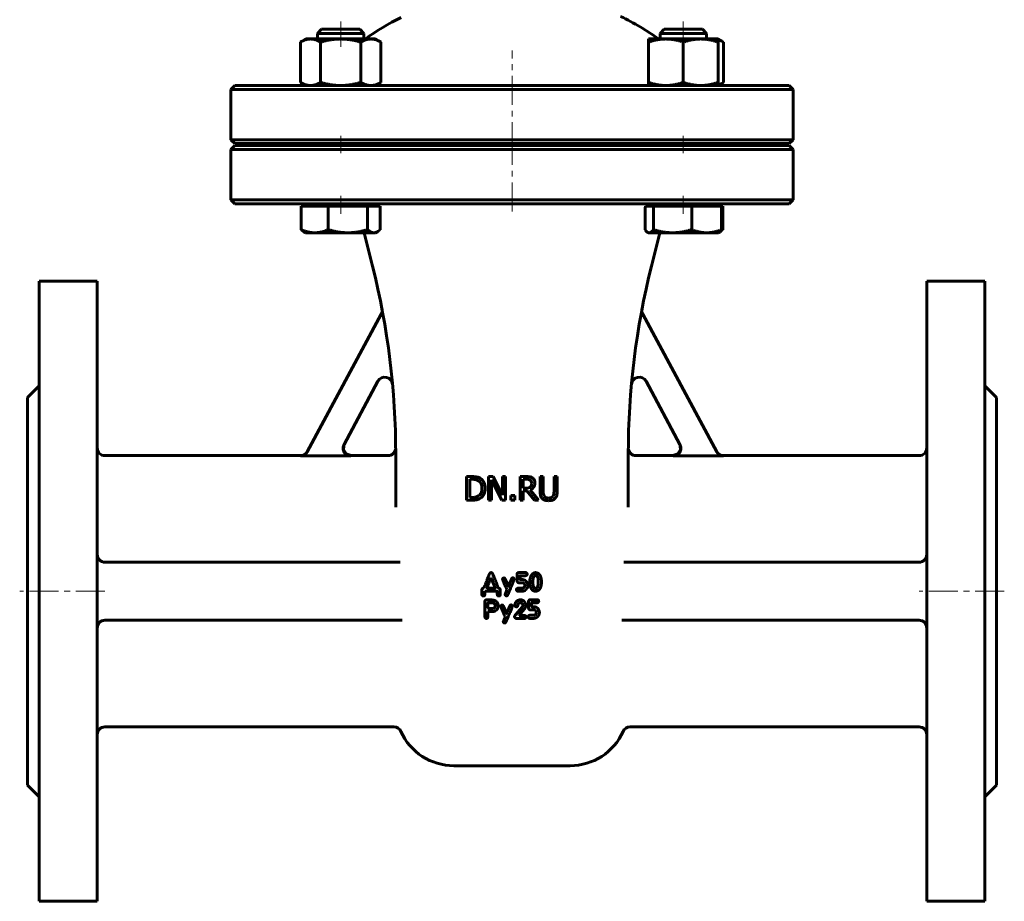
# Model space of a CAD drawing. Header units: millimetres. Extents: x -127 to 127, y -192 to 195.
# Tile 1 of 2: x -127 to 127, y -192 to 35. Entities that reach past the tile are written whole.
import ezdxf

# ---------------------------------------------------------------- set-up
doc = ezdxf.new("R2010")
doc.units = ezdxf.units.MM
doc.linetypes.add('K5LT_AXLED', pattern=[12, 7.5, -1.5, 1.5, -1.5])
doc.linetypes.add('K5LT_BASIC', pattern=[0])
doc.layers.add('Системный слой (1)', color=7, linetype='Continuous', true_color=0x6c6c6c)

# ---------------------------------------------------------------- blocks, each defined once
blk = doc.blocks.new('U1')
at = {"layer": 'Системный слой (1)', "color": 143, "linetype": 'K5LT_BASIC', "lineweight": 60, "true_color": 0x33acca}
for p, q in [((-54.55, -77.5), (-105, -77.5)), ((-32, -77.5), (-41.52, -77.5))]:
    blk.add_line(p, q, dxfattribs=at)
blk = doc.blocks.new('U2')
at = {"layer": 'Системный слой (1)', "color": 143, "linetype": 'K5LT_BASIC', "lineweight": 60, "true_color": 0x33acca}
for p, q in [((-43.28, -74.55), (-43.48, -75.89)), ((-43.48, -75.89), (-42.79, -77.04)), ((-42.79, -77.04), (-41.52, -77.5))]:
    blk.add_line(p, q, dxfattribs=at)
blk = doc.blocks.new('U3')
at = {"layer": 'Системный слой (1)', "color": 143, "linetype": 'K5LT_BASIC', "lineweight": 60, "true_color": 0x33acca}
for start, end in [(116.0652, 125.6514), (54.3486, 64.4836)]:
    blk.add_arc((0, -22.82), 65, start, end, dxfattribs=at)
blk = doc.blocks.new('U4')
at = {"layer": 'Системный слой (1)', "color": 143, "linetype": 'K5LT_BASIC', "lineweight": 60, "true_color": 0x33acca}
for p, q in [((0, 2.5), (-71.5, 2.5)), ((71.5, 2.5), (0, 2.5))]:
    blk.add_line(p, q, dxfattribs=at)
blk = doc.blocks.new('U7')
at = {"layer": 'Системный слой (1)', "color": 143, "linetype": 'K5LT_BASIC', "lineweight": 60, "true_color": 0x33acca}
for p, q in [((41.52, -77.5), (32, -77.5)), ((105, -77.5), (54.55, -77.5))]:
    blk.add_line(p, q, dxfattribs=at)
blk = doc.blocks.new('U8')
at = {"layer": 'Системный слой (1)', "color": 143, "linetype": 'K5LT_BASIC', "lineweight": 60, "true_color": 0x33acca}
for p, q in [((-71.5, 3), (0, 3)), ((0, 3), (71.5, 3))]:
    blk.add_line(p, q, dxfattribs=at)
blk = doc.blocks.new('U11')
at = {"layer": 'Системный слой (1)', "color": 143, "linetype": 'K5LT_BASIC', "lineweight": 60, "true_color": 0x33acca}
for p, q in [((43.48, -75.89), (42.79, -77.04)), ((43.28, -74.55), (43.48, -75.89)), ((42.79, -77.04), (41.52, -77.5))]:
    blk.add_line(p, q, dxfattribs=at)
blk = doc.blocks.new('U12')
at = {"layer": 'Системный слой (1)', "color": 143, "linetype": 'K5LT_BASIC', "lineweight": 60, "true_color": 0x33acca}
for p, q in [((34.31, -19.2), (34.55, -19.5)), ((34.55, -19.5), (34.78, -19.73)), ((34.78, -19.73), (34.99, -19.89)), ((34.99, -19.89), (35.13, -19.95)), ((35.13, -19.95), (35.26, -19.99)), ((35.26, -19.99), (35.39, -20))]:
    blk.add_line(p, q, dxfattribs=at)
blk = doc.blocks.new('U13')
at = {"layer": 'Системный слой (1)', "color": 143, "linetype": 'K5LT_BASIC', "lineweight": 60, "true_color": 0x33acca}
for p, q in [((53.5, -19.82), (53.55, -19.79)), ((53.55, -19.79), (53.61, -19.76)), ((53.61, -19.76), (53.66, -19.73)), ((53.66, -19.73), (53.89, -19.59)), ((53.89, -19.59), (54.12, -19.41)), ((54.12, -19.41), (54.36, -19.2))]:
    blk.add_line(p, q, dxfattribs=at)
blk = doc.blocks.new('U14')
at = {"layer": 'Системный слой (1)', "color": 143, "linetype": 'K5LT_BASIC', "lineweight": 60, "true_color": 0x33acca}
for p, q in [((48.88, 32.5), (39.27, 32.5)), ((49.12, 32.5), (48.88, 32.5))]:
    blk.add_line(p, q, dxfattribs=at)
blk = doc.blocks.new('U15')
at = {"layer": 'Системный слой (1)', "color": 143, "linetype": 'K5LT_BASIC', "lineweight": 60, "true_color": 0x33acca}
for p, q in [((53.64, 29.66), (53.19, 29.82)), ((54.1, 29.46), (53.64, 29.66)), ((54.59, 29.2), (54.1, 29.46))]:
    blk.add_line(p, q, dxfattribs=at)
blk = doc.blocks.new('U16')
at = {"layer": 'Системный слой (1)', "color": 143, "linetype": 'K5LT_BASIC', "lineweight": 60, "true_color": 0x33acca}
for p, q in [((-45.72, 32.5), (-49.12, 32.5)), ((-39.27, 32.5), (-45.72, 32.5))]:
    blk.add_line(p, q, dxfattribs=at)
blk = doc.blocks.new('U17')
at = {"layer": 'Системный слой (1)', "color": 143, "linetype": 'K5LT_BASIC', "lineweight": 60, "true_color": 0x33acca}
for p, q in [((-35.64, -20), (-35.34, -19.97)), ((-35.34, -19.97), (-35.04, -19.88)), ((-35.04, -19.88), (-34.73, -19.73)), ((-34.73, -19.73), (-34.5, -19.59)), ((-34.5, -19.59), (-34.27, -19.41)), ((-34.27, -19.41), (-34.03, -19.2))]:
    blk.add_line(p, q, dxfattribs=at)
blk = doc.blocks.new('U18')
at = {"layer": 'Системный слой (1)', "color": 143, "linetype": 'K5LT_BASIC', "lineweight": 60, "true_color": 0x33acca}
for p, q in [((53.19, 18.18), (53.64, 18.34)), ((53.64, 18.34), (54.1, 18.54)), ((54.1, 18.54), (54.59, 18.8))]:
    blk.add_line(p, q, dxfattribs=at)

msp = doc.modelspace()

# ---------------------------------------------------------------- linework, layer by layer
at = {"layer": 'Системный слой (1)', "color": 30, "linetype": 'K5LT_AXLED', "lineweight": 18, "true_color": 0xff8000}
for p, q in [((-44.19, 34.5), (-44.19, 28)), ((44.19, 34.5), (44.19, 28)), ((0, 1), (0, 27)), ((-44.19, 5), (-44.19, 0.5)), ((0, -14.5), (0, 4.5)), ((44.19, 5), (44.19, 0.5)), ((-44.19, -10.5), (-44.19, -15.1)), ((44.19, -10.5), (44.19, -15.1)), ((-105, -112.5), (-127, -112.5)), ((127, -112.5), (105, -112.5))]:
    msp.add_line(p, q, dxfattribs=at)
at = {"layer": 'Системный слой (1)', "color": 143, "linetype": 'K5LT_BASIC', "lineweight": 60, "true_color": 0x33acca}
for p, q in [((-49.12, 32.5), (-50.19, 31.43)), ((-50.19, 31.43), (-46.05, 31.43)), ((-50.19, 30), (-50.19, 31.43)), ((-46.05, 31.43), (-38.19, 31.43)), ((-39.27, 32.5), (-38.19, 31.43)), ((-38.19, 30), (-38.19, 31.43)), ((39.27, 32.5), (38.19, 31.43)), ((38.19, 30), (38.19, 31.43)), ((38.19, 31.43), (49.9, 31.43)), ((49.12, 32.5), (50.19, 31.43)), ((49.9, 31.43), (50.19, 31.43)), ((50.19, 30), (50.19, 31.43)), ((-53.19, 30), (-54.59, 29.2)), ((-54.59, 29.2), (-54.59, 18.8)), ((-53.19, 30), (-51.99, 30)), ((-51.99, 30), (-44.19, 30)), ((-49.39, 29.2), (-49.39, 18.8)), ((-44.19, 30), (-36.4, 30)), ((-39, 29.2), (-39, 18.8)), ((-36.4, 30), (-35.19, 30)), ((-35.19, 30), (-33.8, 29.2)), ((-33.8, 29.2), (-33.8, 18.8)), ((35.19, 30), (39.69, 30)), ((35.19, 29.2), (35.19, 30)), ((35.19, 29.2), (35.19, 18.8)), ((39.69, 30), (48.69, 30)), ((44.19, 29.2), (44.19, 18.8)), ((48.69, 30), (53.19, 30)), ((53.19, 30), (54.59, 29.2)), ((53.19, 30), (53.19, 29.2)), ((53.19, 29.2), (53.19, 18.8)), ((54.59, 29.2), (54.59, 18.8)), ((-71.5, 18), (-72.5, 17)), ((-50.56, 18), (-71.5, 18)), ((-53.19, 18), (-54.59, 18.8)), ((0, 18), (-50.56, 18)), ((-35.19, 18), (-33.8, 18.8)), ((50.56, 18), (0, 18)), ((35.19, 18), (35.19, 18.8)), ((71.5, 18), (50.56, 18)), ((53.19, 18), (54.59, 18.8)), ((53.19, 18.8), (53.19, 18)), ((71.5, 18), (72.5, 17)), ((-72.5, 17), (0, 17)), ((-72.5, 4), (-72.5, 17)), ((0, 17), (72.5, 17)), ((72.5, 4), (72.5, 17)), ((0, 4), (-72.5, 4)), ((-71.5, 3), (-72.5, 4)), ((-50.19, 2.5), (-50.19, 3)), ((-38.19, 2.5), (-38.19, 3)), ((72.5, 4), (0, 4)), ((38.19, 2.5), (38.19, 3)), ((50.19, 2.5), (50.19, 3)), ((71.5, 3), (72.5, 4)), ((-71.5, 2.5), (-72.5, 1.5)), ((-72.5, -11.5), (-72.5, 1.5)), ((-72.5, 1.5), (0, 1.5)), ((0, 1.5), (72.5, 1.5)), ((71.5, 2.5), (72.5, 1.5)), ((72.5, -11.5), (72.5, 1.5)), ((-71.5, -12.5), (-72.5, -11.5)), ((0, -11.5), (-72.5, -11.5)), ((-71.5, -12.5), (-50.56, -12.5)), ((-53.19, -13.1), (-53.19, -12.5)), ((-50.56, -12.5), (0, -12.5)), ((-35.19, -13.1), (-35.19, -12.5)), ((72.5, -11.5), (0, -11.5)), ((0, -12.5), (50.56, -12.5)), ((35.19, -13.1), (35.19, -12.5)), ((50.56, -12.5), (71.5, -12.5)), ((53.19, -13.1), (53.19, -12.5)), ((71.5, -12.5), (72.5, -11.5)), ((-54.36, -13.1), (-50.89, -13.1)), ((-54.36, -13.1), (-54.36, -19.2)), ((-50.89, -13.1), (-47.41, -13.1)), ((-47.41, -13.1), (-47.41, -19.2)), ((-47.41, -13.1), (-42.33, -13.1)), ((-42.33, -13.1), (-37.25, -13.1)), ((-37.25, -13.1), (-35.64, -13.1)), ((-37.25, -13.1), (-37.25, -19.2)), ((-35.64, -13.1), (-34.03, -13.1)), ((-34.03, -13.1), (-34.03, -19.2)), ((34.41, -13.1), (35.39, -13.1)), ((35.39, -13.1), (36.47, -13.1)), ((36.47, -13.1), (36.47, -19.2)), ((36.47, -13.1), (41.41, -13.1)), ((41.41, -13.1), (46.35, -13.1)), ((46.35, -13.1), (46.35, -19.2)), ((46.35, -13.1), (50.21, -13.1)), ((50.21, -13.1), (54.08, -13.1)), ((54.08, -13.1), (54.36, -13.1)), ((54.08, -13.1), (54.08, -19.2)), ((54.36, -13.1), (54.36, -19.2)), ((34.31, -15.56), (34.31, -19.2)), ((-53.19, -20), (-53.66, -19.73)), ((-50.89, -20), (-53.19, -20)), ((-42.33, -20), (-50.89, -20)), ((-35.64, -20), (-42.33, -20)), ((-35.97, -28.61), (-38.12, -20)), ((-35.19, -20), (-35.64, -20)), ((-35.19, -20), (-34.73, -19.73)), ((35.19, -20), (34.99, -19.89)), ((35.39, -20), (35.19, -20)), ((41.41, -20), (35.39, -20)), ((35.97, -28.61), (38.12, -20)), ((50.21, -20), (41.41, -20)), ((53.19, -20), (50.21, -20)), ((53.19, -20), (53.39, -19.89)), ((53.39, -19.89), (53.66, -19.73)), ((-122, -32.5), (-122, -192.5)), ((-122, -32.5), (-107, -32.5)), ((-107, -32.5), (-107, -192.5)), ((122, -32.5), (107, -32.5)), ((107, -32.5), (107, -192.5)), ((122, -32.5), (122, -192.5)), ((-52.83, -76.53), (-33.74, -40.98)), ((52.83, -76.53), (33.74, -40.98)), ((-34.57, -58.32), (-43.33, -74.64)), ((34.57, -58.32), (43.33, -74.64)), ((-125, -62.5), (-122, -59.5)), ((125, -62.5), (122, -59.5)), ((-125, -62.5), (-125, -162.5)), ((125, -62.5), (125, -162.5)), ((-54.6, -77.59), (-41.57, -77.59)), ((-30, -90.84), (-30, -77.12)), ((30, -90.84), (30, -77.12)), ((54.6, -77.59), (41.57, -77.59)), ((-11.72, -82.9), (-11.72, -89)), ((-10.33, -82.9), (-11.72, -82.9)), ((-10.91, -88.3), (-10.91, -83.6)), ((-10.91, -83.6), (-10.29, -83.6)), ((-4.88, -82.9), (-6.03, -82.9)), ((-6.03, -82.9), (-6.03, -89)), ((-5.28, -89), (-5.28, -83.74)), ((-5.28, -83.74), (-2.58, -89)), ((-2.43, -87.73), (-4.88, -82.9)), ((-2.43, -82.9), (-2.43, -87.73)), ((-1.67, -82.9), (-2.43, -82.9)), ((-1.67, -89), (-1.67, -82.9)), ((2.11, -82.9), (2.11, -89)), ((3.68, -82.9), (2.11, -82.9)), ((2.92, -83.6), (3.72, -83.6)), ((2.92, -85.89), (2.92, -83.6)), ((7.24, -82.9), (7.24, -86.7)), ((8.05, -82.9), (7.24, -82.9)), ((8.05, -86.7), (8.05, -82.9)), ((11.65, -82.9), (10.84, -82.9)), ((10.84, -82.9), (10.84, -86.72)), ((11.65, -86.7), (11.65, -82.9)), ((3.63, -85.89), (2.92, -85.89)), ((6.83, -89), (4.66, -86.34)), ((-10.29, -88.3), (-10.91, -88.3)), ((0.7, -87.83), (-0.27, -87.83)), ((-0.27, -87.83), (-0.27, -89)), ((0.7, -89), (0.7, -87.83)), ((2.92, -86.57), (3.85, -86.57)), ((2.92, -89), (2.92, -86.57)), ((3.85, -86.57), (5.78, -89)), ((-11.72, -89), (-10.32, -89)), ((-6.03, -89), (-5.28, -89)), ((-2.58, -89), (-1.67, -89)), ((-0.27, -89), (0.7, -89)), ((2.11, -89), (2.92, -89)), ((5.78, -89), (6.83, -89)), ((-28.83, -105), (-105, -105)), ((105, -105), (28.83, -105)), ((-5.4, -107.69), (-5.51, -107.71)), ((-5.4, -109.05), (-5.42, -109.05)), ((1.3, -108.16), (1.3, -109.67)), ((3.45, -107.67), (1.75, -107.69)), ((2.09, -109.34), (2.09, -108.51)), ((2.13, -108.48), (3.41, -108.48)), ((-6.44, -111.68), (-6.42, -111.72)), ((-6.42, -111.72), (-4.39, -111.72)), ((-2.44, -109.41), (-2.44, -109.45)), ((-0.93, -111.2), (-1.57, -109.75)), ((-0.9, -111.2), (-0.93, -111.2)), ((0.55, -109.41), (0.55, -109.36)), ((2.62, -111.7), (1.56, -111.7)), ((2.73, -109.49), (2.22, -109.49)), ((3.29, -110.87), (3.29, -111.13)), ((4.09, -111.06), (4.09, -110.89)), ((5.39, -109.8), (5.37, -110.18)), ((6.02, -111.7), (6.19, -111.7)), ((7.6, -110.09), (7.6, -110.07)), ((-7.76, -112.07), (-7.76, -113.34)), ((-7.39, -113.72), (-7.38, -113.72)), ((-7.01, -112.48), (-6.87, -112.47)), ((-7.01, -113.32), (-7.01, -112.48)), ((-6.87, -112.47), (-4.32, -112.47)), ((-3.8, -112.54), (-3.8, -113.18)), ((-3.44, -113.72), (-3.38, -113.72)), ((-3.01, -113.21), (-3.01, -112.11)), ((-1.46, -113.68), (-1.41, -113.68)), ((-1.31, -112.07), (-1.43, -112.44)), ((1.62, -112.5), (2.65, -112.5)), ((-7.03, -115.17), (-7.01, -118.8)), ((-5.59, -114.73), (-6.6, -114.73)), ((-4.85, -115.5), (-6.19, -115.5)), ((-2.9, -116.41), (-2.9, -116.45)), ((-1.4, -118.2), (-2.04, -116.75)), ((0.09, -116.41), (0.09, -116.36)), ((2.67, -116.52), (1.44, -117.99)), ((2.15, -115.48), (2.28, -115.48)), ((2.78, -116.18), (2.78, -116.22)), ((3.58, -116.13), (3.54, -115.83)), ((4.27, -115.16), (4.27, -116.67)), ((6.42, -114.67), (4.73, -114.69)), ((5.06, -116.34), (5.06, -115.51)), ((5.1, -115.48), (6.38, -115.48)), ((5.71, -116.49), (5.2, -116.49)), ((-6.21, -116.9), (-6.17, -116.94)), ((-6.21, -119.05), (-6.21, -117.71)), ((-6.21, -117.71), (-4.64, -117.71)), ((-6.17, -116.94), (-5.15, -116.94)), ((-1.77, -119.07), (-1.89, -119.44)), ((-1.36, -118.2), (-1.4, -118.2)), ((0.66, -119.05), (0.66, -119.08)), ((1.87, -118.68), (2.76, -117.58)), ((1.87, -118.72), (1.87, -118.68)), ((3.14, -118.72), (1.87, -118.72)), ((3.62, -119.18), (3.62, -119.12)), ((5.59, -118.7), (4.54, -118.7)), ((6.27, -117.87), (6.27, -118.13)), ((7.06, -118.06), (7.06, -117.89)), ((-28.36, -120), (-105, -120)), ((-1.93, -120.68), (-1.88, -120.68)), ((1.2, -119.52), (3.14, -119.52)), ((4.59, -119.5), (5.63, -119.5)), ((105, -120), (28.36, -120)), ((-30.49, -147.5), (-105, -147.5)), ((105, -147.5), (30.49, -147.5)), ((-15, -157.5), (15, -157.5)), ((-125, -162.5), (-122, -165.5)), ((125, -162.5), (122, -165.5)), ((-122, -192.5), (-107, -192.5)), ((122, -192.5), (107, -192.5))]:
    msp.add_line(p, q, dxfattribs=at)
for centre, radius, start, end in [((-230, -77.12), 200, 0, 14.0362), ((230, -77.12), 200, 165.9638, 180), ((-35.5, -40.03), 2, 331.7693, 10.7966), ((35.5, -40.03), 2, 169.2034, 208.2307), ((-32.81, -59.27), 2, 5.1726, 151.7693), ((32.81, -59.27), 2, 28.2307, 174.8274), ((-105, -75.5), 2, 180, 270), ((-32, -75.5), 2, 270, 355.7768), ((32, -75.5), 2, 184.2232, 270), ((230, -77.12), 200, 179.5778, 179.5779), ((105, -75.5), 2, 270, 0), ((-105, -103), 2, 180, 270), ((105, -103), 2, 270, 0), ((-105, -122), 2, 90, 180), ((105, -122), 2, 0, 90), ((-105, -149.5), 2, 90, 180), ((-30.49, -149.5), 2, 24.3157, 90), ((-15, -142.5), 15, 204.3157, 270), ((15, -142.5), 15, 270, 335.6843), ((30.49, -149.5), 2, 90, 155.6843), ((105, -149.5), 2, 0, 90)]:
    msp.add_arc(centre, radius, start, end, dxfattribs=at)
msp.add_ellipse((31.99, 17.31), major_axis=(0.64, 63.14), ratio=0.049247, start_param=4.165263, end_param=4.210345, dxfattribs=at)
for points, weights in [([(-51.99, 30), (-53.19, 30), (-54.59, 29.2)], [1, 1.0379548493, 1]), ([(-49.39, 29.2), (-50.78, 30), (-51.99, 30)], [1, 1.0379548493, 1]), ([(-44.19, 30), (-46.61, 30), (-49.39, 29.2)], [1, 1.0379548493, 1]), ([(-39, 29.2), (-41.78, 30), (-44.19, 30)], [1, 1.0379548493, 1]), ([(-36.4, 30), (-37.61, 30), (-39, 29.2)], [1, 1.0379548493, 1]), ([(-33.8, 29.2), (-35.19, 30), (-36.4, 30)], [1, 1.0379548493, 1]), ([(39.69, 30), (37.61, 30), (35.19, 29.2)], [1, 1.0379548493, 1]), ([(44.19, 29.2), (41.78, 30), (39.69, 30)], [1, 1.0379548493, 1]), ([(48.69, 30), (46.61, 30), (44.19, 29.2)], [1, 1.0379548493, 1]), ([(53.19, 29.2), (50.78, 30), (48.69, 30)], [1, 1.0379548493, 1]), ([(-54.59, 18.8), (-53.19, 18), (-51.99, 18)], [1, 1.0379548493, 1]), ([(-51.99, 18), (-50.78, 18), (-49.39, 18.8)], [1, 1.0379548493, 1]), ([(-49.39, 18.8), (-46.61, 18), (-44.19, 18)], [1, 1.0379548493, 1]), ([(-44.19, 18), (-41.78, 18), (-39, 18.8)], [1, 1.0379548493, 1]), ([(-39, 18.8), (-37.61, 18), (-36.4, 18)], [1, 1.0379548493, 1]), ([(-36.4, 18), (-35.19, 18), (-33.8, 18.8)], [1, 1.0379548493, 1]), ([(35.19, 18.8), (37.61, 18), (39.69, 18)], [1, 1.0379548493, 1]), ([(39.69, 18), (41.78, 18), (44.19, 18.8)], [1, 1.0379548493, 1]), ([(44.19, 18.8), (46.61, 18), (48.69, 18)], [1, 1.0379548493, 1]), ([(48.69, 18), (50.78, 18), (53.19, 18.8)], [1, 1.0379548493, 1]), ([(-53.66, -19.73), (-53.99, -19.54), (-54.36, -19.2)], [1.01844477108, 1.01579805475, 1]), ([(-54.36, -19.2), (-52.5, -20), (-50.89, -20)], [1, 1.0379548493, 1]), ([(-50.89, -20), (-49.28, -20), (-47.41, -19.2)], [1, 1.0379548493, 1]), ([(-47.41, -19.2), (-44.69, -20), (-42.33, -20)], [1, 1.0379548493, 1]), ([(-42.33, -20), (-39.97, -20), (-37.25, -19.2)], [1, 1.0379548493, 1]), ([(-37.25, -19.2), (-36.38, -20), (-35.64, -20)], [1, 1.0379548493, 1]), ([(35.39, -20), (35.89, -20), (36.47, -19.2)], [1, 1.0379548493, 1]), ([(36.47, -19.2), (39.11, -20), (41.41, -20)], [1, 1.0379548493, 1]), ([(41.41, -20), (43.7, -20), (46.35, -19.2)], [1, 1.0379548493, 1]), ([(46.35, -19.2), (48.42, -20), (50.21, -20)], [1, 1.0379548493, 1]), ([(50.21, -20), (52, -20), (54.08, -19.2)], [1, 1.0379548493, 1]), ([(54.08, -19.2), (53.71, -19.7), (53.39, -19.89)], [1, 1.02346497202, 1.01791626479])]:
    msp.add_rational_spline(points, weights, degree=2, dxfattribs=at)
for points, knots in [([(-41.57, -77.59), (-41.64, -77.59), (-41.72, -77.59), (-41.87, -77.57), (-41.94, -77.56), (-42.08, -77.52), (-42.16, -77.5), (-42.26, -77.47), (-42.29, -77.45), (-42.4, -77.41), (-42.46, -77.38), (-42.58, -77.31), (-42.63, -77.28), (-42.74, -77.21), (-42.8, -77.16), (-42.9, -77.08), (-42.93, -77.05), (-43.02, -76.96), (-43.07, -76.91), (-43.17, -76.79), (-43.21, -76.73), (-43.29, -76.6), (-43.33, -76.54), (-43.38, -76.44), (-43.39, -76.41), (-43.41, -76.37), (-43.41, -76.36), (-43.44, -76.28), (-43.47, -76.21), (-43.51, -76.07), (-43.52, -76), (-43.55, -75.85), (-43.56, -75.78), (-43.56, -75.67), (-43.56, -75.65), (-43.56, -75.54), (-43.56, -75.47), (-43.55, -75.32), (-43.53, -75.24), (-43.52, -75.15), (-43.51, -75.13), (-43.49, -75.04), (-43.47, -74.97), (-43.42, -74.83), (-43.39, -74.76), (-43.35, -74.68), (-43.34, -74.66), (-43.33, -74.64)], [0, 0, 0, 0, 0.0222288, 0.0222288, 0.0447231, 0.0447231, 0.067162, 0.067162, 0.0780208, 0.0780208, 0.1005406, 0.1005406, 0.1182478, 0.1182478, 0.1407695, 0.1407695, 0.1559052, 0.1559052, 0.178377, 0.178377, 0.2009004, 0.2009004, 0.2229648, 0.2229648, 0.233877, 0.233877, 0.2365119, 0.2365119, 0.2586027, 0.2586027, 0.281095, 0.281095, 0.3037604, 0.3037604, 0.3121011, 0.3121011, 0.3347291, 0.3347291, 0.3572455, 0.3572455, 0.3630721, 0.3630721, 0.3856361, 0.3856361, 0.407695, 0.407695, 0.4140588, 0.4140588, 0.4140588, 0.4140588]), ([(41.57, -77.59), (41.64, -77.59), (41.72, -77.59), (41.87, -77.57), (41.94, -77.56), (42.08, -77.52), (42.16, -77.5), (42.26, -77.47), (42.29, -77.45), (42.4, -77.41), (42.46, -77.38), (42.58, -77.31), (42.63, -77.28), (42.74, -77.21), (42.8, -77.16), (42.9, -77.08), (42.93, -77.05), (43.02, -76.96), (43.07, -76.91), (43.17, -76.79), (43.21, -76.73), (43.29, -76.6), (43.33, -76.54), (43.38, -76.44), (43.39, -76.41), (43.41, -76.37), (43.41, -76.36), (43.44, -76.28), (43.47, -76.21), (43.51, -76.07), (43.52, -76), (43.55, -75.85), (43.56, -75.78), (43.56, -75.67), (43.56, -75.65), (43.56, -75.54), (43.56, -75.47), (43.55, -75.32), (43.53, -75.24), (43.52, -75.15), (43.51, -75.13), (43.49, -75.04), (43.47, -74.97), (43.42, -74.83), (43.39, -74.76), (43.35, -74.68), (43.34, -74.66), (43.33, -74.64)], [0, 0, 0, 0, 0.0222293, 0.0222293, 0.0447242, 0.0447242, 0.0671627, 0.0671627, 0.0780208, 0.0780208, 0.1005408, 0.1005408, 0.1182478, 0.1182478, 0.1407684, 0.1407684, 0.1559052, 0.1559052, 0.1783762, 0.1783762, 0.2008982, 0.2008982, 0.2229605, 0.2229605, 0.233877, 0.233877, 0.2365119, 0.2365119, 0.2586006, 0.2586006, 0.2810914, 0.2810914, 0.3037572, 0.3037572, 0.3121011, 0.3121011, 0.3347287, 0.3347287, 0.3572465, 0.3572465, 0.3630721, 0.3630721, 0.3856373, 0.3856373, 0.4076986, 0.4076986, 0.4140588, 0.4140588, 0.4140588, 0.4140588]), ([(-52.83, -76.53), (-52.87, -76.6), (-52.9, -76.66), (-52.99, -76.78), (-53.04, -76.84), (-53.13, -76.95), (-53.19, -77.01), (-53.27, -77.08), (-53.3, -77.11), (-53.38, -77.18), (-53.44, -77.22), (-53.53, -77.28), (-53.55, -77.29), (-53.63, -77.34), (-53.7, -77.38), (-53.82, -77.43), (-53.87, -77.45), (-53.99, -77.5), (-54.06, -77.52), (-54.21, -77.55), (-54.29, -77.57), (-54.44, -77.58), (-54.51, -77.59), (-54.59, -77.59), (-54.59, -77.59), (-54.6, -77.59)], [0, 0, 0, 0, 0.0222905, 0.0222905, 0.0448441, 0.0448441, 0.0672941, 0.0672941, 0.0785852, 0.0785852, 0.101112, 0.101112, 0.1085481, 0.1085481, 0.1310816, 0.1310816, 0.1477938, 0.1477938, 0.1702867, 0.1702867, 0.1936147, 0.1936147, 0.2156777, 0.2156777, 0.2169426, 0.2169426, 0.2169426, 0.2169426]), ([(-54.55, -77.5), (-54.19, -77.5), (-53.47, -77.3), (-52.96, -76.76), (-52.79, -76.45), (-52.79, -76.45), (-52.79, -76.45)], [0, 0, 0, 0, 0.49999, 0.999979, 0.999979, 1, 1, 1, 1]), ([(54.55, -77.5), (54.19, -77.5), (53.47, -77.3), (52.96, -76.76), (52.79, -76.45), (52.79, -76.45), (52.79, -76.45)], [0, 0, 0, 0, 0.49999, 0.999979, 0.999979, 1, 1, 1, 1]), ([(52.83, -76.53), (52.87, -76.6), (52.9, -76.66), (52.99, -76.78), (53.04, -76.84), (53.13, -76.95), (53.19, -77.01), (53.27, -77.08), (53.3, -77.11), (53.38, -77.18), (53.44, -77.22), (53.53, -77.28), (53.55, -77.29), (53.63, -77.34), (53.7, -77.38), (53.82, -77.43), (53.87, -77.45), (53.99, -77.5), (54.06, -77.52), (54.21, -77.55), (54.29, -77.57), (54.44, -77.58), (54.51, -77.59), (54.59, -77.59), (54.59, -77.59), (54.6, -77.59)], [0, 0, 0, 0, 0.0222925, 0.0222925, 0.0448468, 0.0448468, 0.0672953, 0.0672953, 0.0785852, 0.0785852, 0.1011116, 0.1011116, 0.1085481, 0.1085481, 0.1310812, 0.1310812, 0.1477938, 0.1477938, 0.1702859, 0.1702859, 0.1936143, 0.1936143, 0.2156795, 0.2156795, 0.2169426, 0.2169426, 0.2169426, 0.2169426]), ([(-8.15, -83.38), (-8.38, -83.23), (-8.66, -83.11), (-9.31, -82.94), (-9.76, -82.9), (-10.33, -82.9)], [-0.7117352, -0.7117352, -0.7117352, -0.7117352, -0.3558676, -0.3558676, 0, 0, 0, 0]), ([(-10.29, -83.6), (-9.93, -83.6), (-9.62, -83.63), (-9.13, -83.74), (-8.9, -83.84), (-8.68, -83.97)], [-0.1221363, -0.1221363, -0.1221363, -0.1221363, -0.0610682, -0.0610682, 0, 0, 0, 0]), ([(-6.91, -85.95), (-6.91, -85.36), (-7.02, -84.85), (-7.45, -83.99), (-7.76, -83.64), (-8.15, -83.38)], [-0.2365722, -0.2365722, -0.2365722, -0.2365722, -0.1182861, -0.1182861, 0, 0, 0, 0]), ([(5.23, -83.22), (5.13, -83.15), (5.02, -83.1), (4.79, -83.01), (4.68, -82.97), (4.27, -82.91), (3.97, -82.9), (3.68, -82.9)], [-0.1611551, -0.1611551, -0.1611551, -0.1611551, -0.1239431, -0.1239431, -0.0879271, -0.0879271, 0, 0, 0, 0]), ([(3.72, -83.6), (3.95, -83.6), (4.14, -83.62), (4.44, -83.68), (4.58, -83.73), (4.69, -83.81)], [-0.1053506, -0.1053506, -0.1053506, -0.1053506, -0.0526753, -0.0526753, 0, 0, 0, 0]), ([(4.69, -83.81), (4.83, -83.9), (4.92, -84.01), (5.05, -84.28), (5.08, -84.44), (5.08, -84.62)], [-0.0816854, -0.0816854, -0.0816854, -0.0816854, -0.0408427, -0.0408427, 0, 0, 0, 0]), ([(5.92, -84.55), (5.92, -84.23), (5.86, -83.97), (5.62, -83.54), (5.45, -83.36), (5.23, -83.22)], [-0.1934898, -0.1934898, -0.1934898, -0.1934898, -0.0967449, -0.0967449, 0, 0, 0, 0]), ([(-8.68, -83.97), (-8.38, -84.15), (-8.15, -84.41), (-7.84, -85.08), (-7.76, -85.48), (-7.76, -85.94)], [-0.2287227, -0.2287227, -0.2287227, -0.2287227, -0.1143613, -0.1143613, 0, 0, 0, 0]), ([(-7.76, -85.94), (-7.76, -86.42), (-7.83, -86.81), (-8.11, -87.45), (-8.33, -87.7), (-8.61, -87.89)], [-0.276022, -0.276022, -0.276022, -0.276022, -0.138011, -0.138011, 0, 0, 0, 0]), ([(-8.16, -88.51), (-7.78, -88.26), (-7.48, -87.91), (-7.03, -87.01), (-6.91, -86.51), (-6.91, -85.95)], [-0.2789626, -0.2789626, -0.2789626, -0.2789626, -0.1394813, -0.1394813, 0, 0, 0, 0]), ([(4.73, -85.58), (4.6, -85.71), (4.45, -85.79), (4.07, -85.87), (3.86, -85.89), (3.63, -85.89)], [-0.08461848, -0.08461848, -0.08461848, -0.08461848, -0.04230924, -0.04230924, 0, 0, 0, 0]), ([(4.66, -86.34), (5.05, -86.2), (5.36, -85.98), (5.81, -85.37), (5.92, -85), (5.92, -84.55)], [-0.1481102, -0.1481102, -0.1481102, -0.1481102, -0.0740551, -0.0740551, 0, 0, 0, 0]), ([(5.08, -84.62), (5.08, -84.83), (5.05, -85.01), (4.94, -85.33), (4.85, -85.47), (4.73, -85.58)], [-0.09375762, -0.09375762, -0.09375762, -0.09375762, -0.04687881, -0.04687881, 0, 0, 0, 0]), ([(-10.32, -89), (-9.83, -89), (-9.42, -88.97), (-8.78, -88.83), (-8.47, -88.7), (-8.16, -88.51)], [-0.4894656, -0.4894656, -0.4894656, -0.4894656, -0.2447328, -0.2447328, 0, 0, 0, 0]), ([(-8.61, -87.89), (-8.83, -88.05), (-9.08, -88.15), (-9.62, -88.27), (-9.94, -88.3), (-10.29, -88.3)], [-0.1295156, -0.1295156, -0.1295156, -0.1295156, -0.0647578, -0.0647578, 0, 0, 0, 0]), ([(7.24, -86.7), (7.24, -87.14), (7.28, -87.51), (7.46, -88.1), (7.61, -88.35), (7.82, -88.56)], [-0.129094, -0.129094, -0.129094, -0.129094, -0.064547, -0.064547, 0, 0, 0, 0]), ([(7.82, -88.56), (8.01, -88.75), (8.24, -88.89), (8.77, -89.08), (9.08, -89.13), (9.44, -89.13)], [-0.3229584, -0.3229584, -0.3229584, -0.3229584, -0.1614792, -0.1614792, 0, 0, 0, 0]), ([(8.31, -87.94), (8.21, -87.78), (8.14, -87.61), (8.07, -87.23), (8.05, -86.99), (8.05, -86.7)], [-0.3437458, -0.3437458, -0.3437458, -0.3437458, -0.1718729, -0.1718729, 0, 0, 0, 0]), ([(9.44, -88.44), (9.17, -88.44), (8.94, -88.39), (8.57, -88.23), (8.42, -88.1), (8.31, -87.94)], [-0.1624659, -0.1624659, -0.1624659, -0.1624659, -0.0812329, -0.0812329, 0, 0, 0, 0]), ([(10.58, -87.94), (10.47, -88.1), (10.32, -88.23), (9.92, -88.39), (9.7, -88.44), (9.44, -88.44)], [-0.1071655, -0.1071655, -0.1071655, -0.1071655, -0.0535828, -0.0535828, 0, 0, 0, 0]), ([(9.44, -89.13), (9.82, -89.13), (10.14, -89.08), (10.65, -88.9), (10.88, -88.75), (11.07, -88.56)], [-0.1331138, -0.1331138, -0.1331138, -0.1331138, -0.0665569, -0.0665569, 0, 0, 0, 0]), ([(10.84, -86.72), (10.84, -87), (10.82, -87.23), (10.75, -87.61), (10.68, -87.78), (10.58, -87.94)], [-0.08713146, -0.08713146, -0.08713146, -0.08713146, -0.04356573, -0.04356573, 0, 0, 0, 0]), ([(11.07, -88.56), (11.29, -88.36), (11.44, -88.1), (11.61, -87.49), (11.65, -87.13), (11.65, -86.7)], [-0.2006781, -0.2006781, -0.2006781, -0.2006781, -0.100339, -0.100339, 0, 0, 0, 0])]:
    msp.add_open_spline(points, degree=3, knots=knots, dxfattribs=at)
for points in [[(-6.03, -108.53), (-6.87, -110.67), (-7.3, -111.7)], [(-5.42, -109.05), (-6.44, -111.62), (-6.44, -111.68)], [(-5.51, -107.71), (-5.75, -107.71), (-6.03, -108.53)], [(-4.86, -108.34), (-5.04, -107.69), (-5.4, -107.69)], [(-4.35, -111.68), (-4.75, -110.61), (-5.4, -109.05)], [(-3.63, -111.46), (-3.96, -110.5), (-4.86, -108.34)], [(-2.07, -109.06), (-2.44, -109.12), (-2.44, -109.41)], [(-1.57, -109.75), (-1.77, -109.06), (-2.07, -109.06)], [(-0.01, -109.13), (-0.11, -109.23), (-0.49, -110.18)], [(0.25, -109.04), (0.1, -109.04), (-0.01, -109.13)], [(0.55, -109.36), (0.48, -109.04), (0.25, -109.04)], [(1.75, -107.69), (1.3, -107.69), (1.3, -108.16)], [(2.09, -108.51), (2.09, -108.48), (2.13, -108.48)], [(3.41, -108.48), (3.92, -108.43), (3.92, -108.08)], [(3.9, -108.06), (3.9, -107.67), (3.45, -107.67)], [(3.92, -108.08), (3.92, -108.06), (3.9, -108.06)], [(4.89, -108.6), (4.59, -109.2), (4.57, -110.03)], [(5.55, -107.82), (5.2, -108.01), (4.89, -108.6)], [(6.06, -108.47), (5.49, -108.47), (5.39, -109.8)], [(6.04, -107.69), (5.73, -107.75), (5.55, -107.82)], [(7.42, -108.78), (6.93, -107.69), (6.04, -107.69)], [(6.78, -110.07), (6.78, -108.47), (6.06, -108.47)], [(7.6, -110.07), (7.6, -109.48), (7.42, -108.78)], [(-7.3, -111.7), (-7.76, -111.75), (-7.76, -112.07)], [(-4.39, -111.72), (-4.35, -111.72), (-4.35, -111.68)], [(-3.33, -111.76), (-3.53, -111.76), (-3.63, -111.46)], [(-3.01, -112.11), (-3.01, -111.86), (-3.33, -111.76)], [(-2.44, -109.45), (-2.37, -109.65), (-1.31, -112.07)], [(-0.49, -110.18), (-0.9, -111.13), (-0.9, -111.2)], [(-0.69, -112.44), (0.55, -109.52), (0.55, -109.41)], [(1.56, -111.7), (1.16, -111.77), (1.16, -112.06)], [(1.3, -109.67), (1.3, -110.29), (1.79, -110.29)], [(1.79, -110.29), (2.9, -110.29), (2.9, -110.34)], [(2.22, -109.49), (2.09, -109.49), (2.09, -109.34)], [(3.29, -111.13), (3.11, -111.7), (2.62, -111.7)], [(3.86, -110.17), (3.31, -109.49), (2.73, -109.49)], [(2.9, -110.34), (3.29, -110.58), (3.29, -110.87)], [(3.24, -112.36), (4.09, -111.83), (4.09, -111.06)], [(4.09, -110.89), (4.09, -110.63), (3.86, -110.17)], [(4.57, -110.03), (4.57, -110.73), (4.77, -111.41)], [(4.77, -111.41), (5.2, -112.48), (6.04, -112.48)], [(5.37, -110.18), (5.44, -111.7), (6.02, -111.7)], [(6.19, -111.7), (6.58, -111.7), (6.75, -110.71)], [(6.44, -112.43), (7.6, -112.04), (7.6, -110.09)], [(6.75, -110.71), (6.78, -110.26), (6.78, -110.07)], [(-7.76, -113.34), (-7.76, -113.66), (-7.39, -113.72)], [(-7.38, -113.72), (-7.01, -113.72), (-7.01, -113.32)], [(-4.32, -112.47), (-3.8, -112.47), (-3.8, -112.54)], [(-3.8, -113.18), (-3.8, -113.72), (-3.44, -113.72)], [(-3.38, -113.72), (-3.01, -113.72), (-3.01, -113.21)], [(-1.43, -112.44), (-1.78, -113.29), (-1.78, -113.35)], [(-1.78, -113.35), (-1.72, -113.68), (-1.46, -113.68)], [(-1.41, -113.68), (-1.35, -113.68), (-1.32, -113.67)], [(-1.32, -113.67), (-1.15, -113.67), (-0.69, -112.44)], [(1.16, -112.06), (1.16, -112.46), (1.62, -112.5)], [(2.65, -112.5), (2.8, -112.5), (3.24, -112.36)], [(6.04, -112.48), (6.28, -112.48), (6.44, -112.43)], [(-6.6, -114.73), (-6.93, -114.73), (-7.03, -115.17)], [(-6.19, -115.5), (-6.23, -115.51), (-6.23, -115.54)], [(-6.23, -115.54), (-6.21, -116.66), (-6.21, -116.9)], [(-3.93, -115.24), (-4.34, -114.72), (-5.59, -114.73)], [(-5.15, -116.94), (-4.34, -116.94), (-4.34, -116.17)], [(-4.34, -116.17), (-4.34, -115.73), (-4.85, -115.5)], [(-4.64, -117.71), (-3.56, -117.24), (-3.56, -116.27)], [(-3.56, -116.27), (-3.52, -115.77), (-3.93, -115.24)], [(-2.53, -116.06), (-2.9, -116.12), (-2.9, -116.41)], [(-2.9, -116.45), (-2.83, -116.65), (-1.77, -119.07)], [(-2.04, -116.75), (-2.23, -116.06), (-2.53, -116.06)], [(-1.15, -119.44), (0.09, -116.52), (0.09, -116.41)], [(-0.48, -116.13), (-0.57, -116.23), (-0.95, -117.18)], [(-0.21, -116.04), (-0.36, -116.04), (-0.48, -116.13)], [(0.09, -116.36), (0.02, -116.04), (-0.21, -116.04)], [(1.67, -114.79), (0.74, -115.26), (0.74, -116.07)], [(0.74, -116.07), (0.81, -116.52), (1.15, -116.52)], [(1.15, -116.52), (1.18, -116.5), (1.24, -116.5)], [(1.24, -116.5), (1.52, -116.4), (1.52, -116)], [(1.52, -116), (1.7, -115.48), (2.15, -115.48)], [(2.15, -114.7), (1.95, -114.7), (1.67, -114.79)], [(3.54, -115.83), (3.12, -114.7), (2.15, -114.7)], [(2.28, -115.48), (2.78, -115.59), (2.78, -116.18)], [(2.78, -116.22), (2.78, -116.35), (2.67, -116.52)], [(2.76, -117.58), (3.58, -116.77), (3.58, -116.13)], [(4.73, -114.69), (4.27, -114.69), (4.27, -115.16)], [(4.27, -116.67), (4.27, -117.29), (4.76, -117.29)], [(5.06, -115.51), (5.06, -115.48), (5.1, -115.48)], [(5.2, -116.49), (5.06, -116.49), (5.06, -116.34)], [(6.83, -117.17), (6.29, -116.49), (5.71, -116.49)], [(6.38, -115.48), (6.89, -115.43), (6.89, -115.08)], [(6.88, -115.06), (6.88, -114.67), (6.42, -114.67)], [(6.89, -115.08), (6.89, -115.06), (6.88, -115.06)], [(-7.01, -118.8), (-7.01, -119.51), (-6.6, -119.51)], [(-6.6, -119.51), (-6.25, -119.51), (-6.21, -119.05)], [(-0.95, -117.18), (-1.36, -118.13), (-1.36, -118.2)], [(1.44, -117.99), (0.66, -118.8), (0.66, -119.05)], [(0.66, -119.08), (0.68, -119.45), (1.2, -119.52)], [(3.62, -119.12), (3.62, -118.78), (3.14, -118.72)], [(3.14, -119.52), (3.55, -119.53), (3.62, -119.18)], [(4.54, -118.7), (4.14, -118.77), (4.14, -119.06)], [(4.14, -119.06), (4.14, -119.46), (4.59, -119.5)], [(4.76, -117.29), (5.87, -117.29), (5.87, -117.34)], [(6.27, -118.13), (6.08, -118.7), (5.59, -118.7)], [(5.63, -119.5), (5.78, -119.5), (6.21, -119.36)], [(5.87, -117.34), (6.27, -117.58), (6.27, -117.87)], [(6.21, -119.36), (7.06, -118.83), (7.06, -118.06)], [(7.06, -117.89), (7.06, -117.63), (6.83, -117.17)], [(-1.89, -119.44), (-2.25, -120.29), (-2.25, -120.35)], [(-2.25, -120.35), (-2.18, -120.68), (-1.93, -120.68)], [(-1.88, -120.68), (-1.82, -120.68), (-1.79, -120.67)], [(-1.79, -120.67), (-1.61, -120.67), (-1.15, -119.44)]]:
    msp.add_open_spline(points, degree=2, dxfattribs=at)

# ---------------------------------------------------------------- block references
at = {"layer": 'Системный слой (1)'}
for name in ['U3', 'U16', 'U14', 'U15', 'U18', 'U8', 'U4', 'U17', 'U12', 'U13', 'U2', 'U11', 'U1', 'U7']:
    msp.add_blockref(name, (0, 0), dxfattribs=at)

doc.saveas('drawing.dxf')
